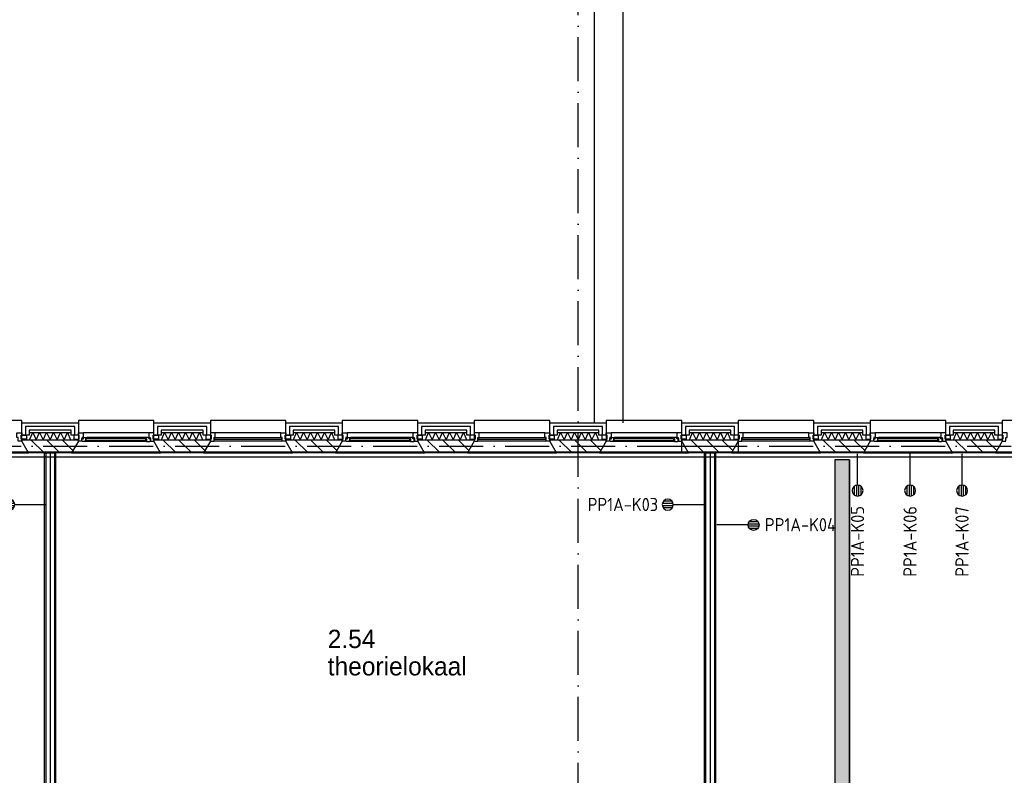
# Model space of a CAD drawing. Header units: millimetres. Extents: x -6587 to 112313, y 244 to 84344.
# Tile 26 of 54: x 26184 to 39612, y 53418 to 63727. Entities that reach past the tile are written whole.
import ezdxf
from ezdxf.enums import TextEntityAlignment as Align

# ---------------------------------------------------------------- set-up
doc = ezdxf.new("R2010")
doc.units = ezdxf.units.MM
doc.header["$LTSCALE"] = 100
doc.linetypes.add('DASHDOT', pattern=[9, 6, -1.5, 0, -1.5])
doc.layers.get('0').update_dxf_attribs({"color": 9, "linetype": 'CONTINUOUS'})
for name, color, linetype in [('AL$7----_STRAMIEN', 1, 'DASHDOT'), ('AL21----_BUITENWAND', 4, 'CONTINUOUS'), ('AL21K---_ISOLATIE', 1, 'CONTINUOUS'), ('AL22----_BINNENWAND', 7, 'CONTINUOUS'), ('AL27----_DAKEN', 7, 'CONTINUOUS'), ('AL28----_KONSTRUKTIE', 3, 'CONTINUOUS'), ('AL31----_BUITENKOZ', 7, 'CONTINUOUS'), ('ALL-----_REFLIJNEN', 8, 'CONTINUOUS'), ('ALXA3---_VOLZWART', 14, 'CONTINUOUS'), ('ALXAA---_GEWBETON', 12, 'CONTINUOUS'), ('ALXAB---_PREFABBETON', 1, 'CONTINUOUS'), ('BOUW', 8, 'CONTINUOUS'), ('EA61303-_ARCEER', 1, 'CONTINUOUS'), ('EB6441--_ATTRIB', 2, 'CONTINUOUS'), ('EL61303-_WANDGOOT', 3, 'CONTINUOUS'), ('EL6441--_DATACOM', 3, 'CONTINUOUS'), ('KABELGOOT1', 8, 'CONTINUOUS'), ('LIJN025', 10, 'CONTINUOUS'), ('WANDGOTEN2EA', 3, 'CONTINUOUS')]:
    doc.layers.add(name, color=color, linetype=linetype)
doc.styles.add('1_8', font='iso', dxfattribs={"width": 0.7, "height": 1.8})
doc.styles.add('2_0', font='iso', dxfattribs={"height": 200})
doc.styles.add('BURO-025', font='BUROFONT.shx', dxfattribs={"height": 250})
doc.styles.get("Standard").update_dxf_attribs({"font": 'iso.shx'})

# ---------------------------------------------------------------- blocks, each defined once
blk = doc.blocks.new('ES4X2')
for p, q in [((-0.15, 1.27), (-0.15, 2.73)), ((0.15, 1.27), (0.15, 2.73)), ((-0.45, 1.4), (-0.45, 2.6)), ((0.45, 1.4), (0.45, 2.6)), ((0, 1.25), (0, -3))]:
    blk.add_line(p, q)
blk.add_circle((0, 2), 0.75)
at = {"style": '1_8', "flags": 8}
for tag, p in [('NUMMER', (1.25, 3.5)), ('CODE', (-1.25, 3.5))]:
    blk.add_attdef(tag, text='', height=1.8, rotation=90, dxfattribs=at).set_placement(p, align=Align.MIDDLE_LEFT)
blk.add_attdef('M_CODE', text='', height=1.8, dxfattribs=at).set_placement((0, 0), align=Align.MIDDLE_CENTER)
blk = doc.blocks.new('EH100000')
at = {"linetype": 'ByBlock'}
for p, q in [((1, 0.5), (0, 0.5)), ((1, 0.5, 1), (0, 0.5, 1)), ((0, -0.5, 1), (1, -0.5, 1)), ((1, -0.5), (0, -0.5))]:
    blk.add_line(p, q, dxfattribs=at)
at = {"linetype": 'ByBlock', "invisible_edges": 15}
for points in [[(1, -0.5), (0, -0.5), (0, 0.5), (1, 0.5)], [(0, 0.5), (1, 0.5), (1, 0.5, 1), (0, 0.5, 1)], [(0, -0.5, 1), (1, -0.5, 1), (1, -0.5), (0, -0.5)]]:
    blk.add_3dface(points, dxfattribs=at)
at = {"linetype": 'ByBlock', "style": '2_0', "flags": 8}
blk.add_attdef('FUNCTIE', text='', height=0.5, dxfattribs=at).set_placement((0.5, 0), align=Align.MIDDLE)
at = {"linetype": 'ByBlock', "flags": 9}
blk.add_attdef('SCHOT', text='', height=0.5, dxfattribs=at).set_placement((0.5, 0), align=Align.MIDDLE)
blk = doc.blocks.new('WANDGOTEN2EA')
at = {"layer": 'EA61303-_ARCEER'}
h = blk.add_hatch(dxfattribs=at)
h.set_pattern_fill('LINE,N', color=256, scale=20, angle=225, style=0)
h.set_pattern_definition([(225, (44493, 57794.5), (44.90128, -44.90128), [])])
edge = h.paths.add_edge_path()
edge.add_line((44493, 57827), (17726, 57827))
edge = h.paths.add_edge_path()
edge.add_line((17726, 57827), (17726, 57762))
edge = h.paths.add_edge_path()
edge.add_line((17726, 57762), (44493, 57762))
edge = h.paths.add_edge_path()
edge.add_line((44493, 57762), (44493, 57827))
at = {"layer": 'EL61303-_WANDGOOT', "xscale": 26767, "yscale": 65, "zscale": 119.9999999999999, "rotation": 180}
blk.add_blockref('EH100000', (44493, 57794.5), dxfattribs=at)
blk = doc.blocks.new('EH100005')
blk.add_lwpolyline([(-1, -0.5), (0, -0.5), (0, 0.5), (-1, 0.5)])
at = {"style": '2_0', "flags": 9}
blk.add_attdef('HULPSTUK', text='', height=0.5, dxfattribs=at).set_placement((0, 0), align=Align.MIDDLE)
blk = doc.blocks.new('A$Cb38f1ce1')
at = {"layer": 'KABELGOOT1'}
h = blk.add_hatch(dxfattribs=at)
h.set_pattern_fill('DOTS', color=256, scale=20, style=0)
h.set_pattern_definition([(0, (-1717.716, 188607.497), (15.875, 31.75), [0, -31.75])])
h.paths.add_polyline_path([(34250, 51194), (34050, 51194), (34050, 42045), (34250, 42045)])
at = {"layer": 'AL$7----_STRAMIEN', "color": 1}
for points in [[(30548, 1456), (30548, 70088)], [(750, 51380), (86348, 51380)]]:
    blk.add_lwpolyline(points, dxfattribs=at)
at = {"layer": 'AL21----_BUITENWAND', "color": 8}
for p, q in [((22963, 51531), (22963, 51700)), ((22963, 51700), (23733, 51700)), ((23733, 51700), (23733, 51531)), ((24763, 51531), (24763, 51700)), ((24763, 51700), (25533, 51700)), ((25533, 51700), (25533, 51531)), ((26563, 51531), (26563, 51700)), ((26563, 51700), (27333, 51700)), ((27333, 51700), (27333, 51531)), ((28363, 51531), (28363, 51700)), ((28363, 51700), (29133, 51700)), ((29133, 51700), (29133, 51531)), ((30163, 51531), (30163, 51700)), ((30163, 51700), (30933, 51700)), ((30933, 51700), (30933, 51531)), ((31963, 51531), (31963, 51700)), ((31963, 51700), (32733, 51700)), ((32733, 51700), (32733, 51531)), ((33763, 51531), (33763, 51700)), ((33763, 51700), (34533, 51700)), ((34533, 51700), (34533, 51531)), ((35563, 51531), (35563, 51700)), ((35563, 51700), (36333, 51700)), ((36333, 51700), (36333, 51531)), ((23633, 51600), (23063, 51600)), ((23063, 51600), (23063, 51531)), ((23633, 51531), (23633, 51600)), ((25433, 51600), (24863, 51600)), ((24863, 51600), (24863, 51531)), ((25433, 51531), (25433, 51600)), ((27233, 51600), (26663, 51600)), ((26663, 51600), (26663, 51531)), ((27233, 51531), (27233, 51600)), ((29033, 51600), (28463, 51600)), ((28463, 51600), (28463, 51531)), ((29033, 51531), (29033, 51600)), ((30833, 51600), (30263, 51600)), ((30263, 51600), (30263, 51531)), ((30833, 51531), (30833, 51600)), ((32633, 51600), (32063, 51600)), ((32063, 51600), (32063, 51531)), ((32633, 51531), (32633, 51600)), ((34433, 51600), (33863, 51600)), ((33863, 51600), (33863, 51531)), ((34433, 51531), (34433, 51600)), ((36233, 51600), (35663, 51600)), ((35663, 51600), (35663, 51531)), ((36233, 51531), (36233, 51600)), ((23063, 51531), (22963, 51531)), ((23733, 51531), (23633, 51531)), ((24863, 51531), (24763, 51531)), ((25533, 51531), (25433, 51531)), ((26663, 51531), (26563, 51531)), ((27333, 51531), (27233, 51531)), ((28463, 51531), (28363, 51531)), ((29133, 51531), (29033, 51531)), ((30263, 51531), (30163, 51531)), ((30933, 51531), (30833, 51531)), ((32063, 51531), (31963, 51531)), ((32733, 51531), (32633, 51531)), ((33863, 51531), (33763, 51531)), ((34533, 51531), (34433, 51531)), ((35663, 51531), (35563, 51531)), ((36333, 51531), (36233, 51531))]:
    blk.add_line(p, q, dxfattribs=at)
at = {"layer": 'AL21K---_ISOLATIE', "color": 8, "linetype": 'Continuous'}
for p, q in [((23063, 51570), (23633, 51570)), ((23067, 51470), (23110, 51570)), ((23110, 51570), (23158, 51470)), ((23158, 51470), (23205, 51570)), ((23205, 51570), (23253, 51470)), ((23253, 51470), (23300, 51570)), ((23300, 51570), (23348, 51470)), ((23348, 51470), (23395, 51570)), ((23395, 51570), (23443, 51470)), ((23443, 51470), (23490, 51570)), ((23490, 51570), (23538, 51470)), ((23538, 51470), (23585, 51570)), ((23585, 51570), (23628, 51470)), ((24863, 51570), (25433, 51570)), ((24867, 51470), (24910, 51570)), ((24910, 51570), (24958, 51470)), ((24958, 51470), (25005, 51570)), ((25005, 51570), (25053, 51470)), ((25053, 51470), (25100, 51570)), ((25100, 51570), (25148, 51470)), ((25148, 51470), (25195, 51570)), ((25195, 51570), (25243, 51470)), ((25243, 51470), (25290, 51570)), ((25290, 51570), (25338, 51470)), ((25338, 51470), (25385, 51570)), ((25385, 51570), (25428, 51470)), ((26663, 51570), (27233, 51570)), ((26667, 51470), (26710, 51570)), ((26710, 51570), (26758, 51470)), ((26758, 51470), (26805, 51570)), ((26805, 51570), (26853, 51470)), ((26853, 51470), (26900, 51570)), ((26900, 51570), (26948, 51470)), ((26948, 51470), (26995, 51570)), ((26995, 51570), (27043, 51470)), ((27043, 51470), (27090, 51570)), ((27090, 51570), (27138, 51470)), ((27138, 51470), (27185, 51570)), ((27185, 51570), (27228, 51470)), ((28463, 51570), (29033, 51570)), ((28467, 51470), (28510, 51570)), ((28510, 51570), (28558, 51470)), ((28558, 51470), (28605, 51570)), ((28605, 51570), (28653, 51470)), ((28653, 51470), (28700, 51570)), ((28700, 51570), (28748, 51470)), ((28748, 51470), (28795, 51570)), ((28795, 51570), (28843, 51470)), ((28843, 51470), (28890, 51570)), ((28890, 51570), (28938, 51470)), ((28938, 51470), (28985, 51570)), ((28985, 51570), (29028, 51470)), ((30263, 51570), (30833, 51570)), ((30267, 51470), (30310, 51570)), ((30310, 51570), (30358, 51470)), ((30358, 51470), (30405, 51570)), ((30405, 51570), (30453, 51470)), ((30453, 51470), (30500, 51570)), ((30500, 51570), (30548, 51470)), ((30548, 51470), (30595, 51570)), ((30595, 51570), (30643, 51470)), ((30643, 51470), (30690, 51570)), ((30690, 51570), (30738, 51470)), ((30738, 51470), (30785, 51570)), ((30785, 51570), (30828, 51470)), ((32063, 51570), (32633, 51570)), ((32067, 51470), (32110, 51570)), ((32110, 51570), (32158, 51470)), ((32158, 51470), (32205, 51570)), ((32205, 51570), (32253, 51470)), ((32253, 51470), (32300, 51570)), ((32300, 51570), (32348, 51470)), ((32348, 51470), (32395, 51570)), ((32395, 51570), (32443, 51470)), ((32443, 51470), (32490, 51570)), ((32490, 51570), (32538, 51470)), ((32538, 51470), (32585, 51570)), ((32585, 51570), (32628, 51470)), ((33863, 51570), (34433, 51570)), ((33867, 51470), (33910, 51570)), ((33910, 51570), (33958, 51470)), ((33958, 51470), (34005, 51570)), ((34005, 51570), (34053, 51470)), ((34053, 51470), (34100, 51570)), ((34100, 51570), (34148, 51470)), ((34148, 51470), (34195, 51570)), ((34195, 51570), (34243, 51470)), ((34243, 51470), (34290, 51570)), ((34290, 51570), (34338, 51470)), ((34338, 51470), (34385, 51570)), ((34385, 51570), (34428, 51470)), ((35663, 51570), (36233, 51570)), ((35667, 51470), (35710, 51570)), ((35710, 51570), (35758, 51470)), ((35758, 51470), (35805, 51570)), ((35805, 51570), (35853, 51470)), ((35853, 51470), (35900, 51570)), ((35900, 51570), (35948, 51470)), ((35948, 51470), (35995, 51570)), ((35995, 51570), (36043, 51470)), ((36043, 51470), (36090, 51570)), ((36090, 51570), (36138, 51470)), ((36138, 51470), (36185, 51570)), ((36185, 51570), (36228, 51470)), ((23063, 51470), (23633, 51470)), ((24863, 51470), (25433, 51470)), ((26663, 51470), (27233, 51470)), ((28463, 51470), (29033, 51470)), ((30263, 51470), (30833, 51470)), ((32063, 51470), (32633, 51470)), ((33863, 51470), (34433, 51470)), ((35663, 51470), (36233, 51470))]:
    blk.add_line(p, q, dxfattribs=at)
at = {"layer": 'AL22----_BINNENWAND', "color": 8}
for p, q in [((23273, 44255), (23273, 51290)), ((23273, 51290), (23423, 51290)), ((23423, 51290), (23423, 44255)), ((32273, 44580), (32273, 51290)), ((32273, 51290), (32423, 51290)), ((32423, 51290), (32423, 44580))]:
    blk.add_line(p, q, dxfattribs=at)
at = {"layer": 'AL22----_BINNENWAND', "color": 8, "linetype": 'Continuous'}
for p, q in [((23288, 51290), (23288, 44255)), ((23408, 51290), (23408, 44255)), ((32288, 51290), (32288, 44580)), ((32408, 51290), (32408, 44580))]:
    blk.add_line(p, q, dxfattribs=at)
at = {"layer": 'AL27----_DAKEN', "color": 8}
for p, q in [((31158, 69390), (31158, 51700)), ((30768, 69000), (30768, 51700))]:
    blk.add_line(p, q, dxfattribs=at)
at = {"layer": 'AL28----_KONSTRUKTIE', "color": 8}
for p, q in [((22963, 51450), (22963, 51470)), ((22963, 51470), (23733, 51470)), ((23055, 51290), (22963, 51450)), ((23733, 51450), (23640, 51290)), ((23733, 51470), (23733, 51450)), ((24763, 51450), (24763, 51470)), ((24763, 51470), (25533, 51470)), ((24855, 51290), (24763, 51450)), ((25533, 51450), (25440, 51290)), ((25533, 51470), (25533, 51450)), ((26563, 51450), (26563, 51470)), ((26563, 51470), (27333, 51470)), ((26655, 51290), (26563, 51450)), ((27333, 51450), (27240, 51290)), ((27333, 51470), (27333, 51450)), ((28363, 51450), (28363, 51470)), ((28363, 51470), (29133, 51470)), ((28455, 51290), (28363, 51450)), ((29133, 51450), (29040, 51290)), ((29133, 51470), (29133, 51450)), ((30163, 51450), (30163, 51470)), ((30163, 51470), (30933, 51470)), ((30255, 51290), (30163, 51450)), ((30933, 51450), (30840, 51290)), ((30933, 51470), (30933, 51450)), ((31963, 51470), (32733, 51470)), ((31963, 51290), (31963, 51470)), ((31963, 51450), (31963, 51470)), ((31963, 51470), (32733, 51470)), ((32055, 51290), (31963, 51450)), ((32733, 51450), (32640, 51290)), ((32733, 51470), (32733, 51290)), ((32733, 51470), (32733, 51450)), ((33763, 51450), (33763, 51470)), ((33763, 51470), (34533, 51470)), ((33855, 51290), (33763, 51450)), ((34533, 51450), (34440, 51290)), ((34533, 51470), (34533, 51450)), ((35563, 51450), (35563, 51470)), ((35563, 51470), (36333, 51470)), ((35655, 51290), (35563, 51450)), ((36333, 51450), (36240, 51290)), ((36333, 51470), (36333, 51450)), ((23640, 51290), (23055, 51290)), ((25440, 51290), (24855, 51290)), ((27240, 51290), (26655, 51290)), ((29040, 51290), (28455, 51290)), ((30840, 51290), (30255, 51290)), ((32733, 51290), (31963, 51290)), ((32640, 51290), (32055, 51290)), ((34440, 51290), (33855, 51290)), ((36240, 51290), (35655, 51290))]:
    blk.add_line(p, q, dxfattribs=at)
at = {"layer": 'AL31----_BUITENKOZ', "color": 8}
for points in [[(21933, 51450), (21840, 51290), (23055, 51290), (22963, 51450), (22963, 51730), (21933, 51730)], [(23733, 51450), (23640, 51290), (24855, 51290), (24763, 51450), (24763, 51730), (23733, 51730)], [(25533, 51450), (25440, 51290), (26655, 51290), (26563, 51450), (26563, 51730), (25533, 51730)], [(27333, 51450), (27240, 51290), (28455, 51290), (28363, 51450), (28363, 51730), (27333, 51730)], [(29133, 51450), (29040, 51290), (30255, 51290), (30163, 51450), (30163, 51730), (29133, 51730)], [(30933, 51450), (30840, 51290), (32055, 51290), (31963, 51450), (31963, 51730), (30933, 51730)], [(32733, 51450), (32640, 51290), (33855, 51290), (33763, 51450), (33763, 51730), (32733, 51730)], [(34533, 51450), (34440, 51290), (35655, 51290), (35563, 51450), (35563, 51730), (34533, 51730)], [(36333, 51450), (36240, 51290), (37455, 51290), (37363, 51450), (37363, 51730), (36333, 51730)], [(22953, 51475), (22953, 51531), (23024, 51531), (23024, 51475)], [(23743, 51475), (23743, 51531), (23672, 51531), (23672, 51475)], [(23733, 51450), (23733, 51475), (23743, 51475), (23743, 51531), (23733, 51531), (23733, 51564), (23800, 51564), (23800, 51501), (23783, 51501), (23783, 51486), (23777, 51486), (23777, 51450)], [(23789, 51447), (23787, 51451), (23780, 51451), (23780, 51481), (23802, 51481), (23802, 51486), (23794, 51486), (23794, 51501), (23800, 51501), (23847, 51501), (23849, 51488), (23832, 51488), (23832, 51447)], [(23832, 51449), (23832, 51463), (23849, 51463), (23849, 51449)], [(24706, 51447), (24708, 51451), (24715, 51451), (24715, 51481), (24693, 51481), (24693, 51486), (24701, 51486), (24701, 51501), (24696, 51501), (24649, 51501), (24646, 51488), (24663, 51488), (24663, 51447)], [(24663, 51449), (24663, 51463), (24646, 51463), (24646, 51449)], [(24763, 51450), (24763, 51475), (24753, 51475), (24753, 51531), (24763, 51531), (24763, 51564), (24696, 51564), (24696, 51501), (24713, 51501), (24713, 51486), (24719, 51486), (24719, 51450)], [(24753, 51475), (24753, 51531), (24824, 51531), (24824, 51475)], [(25543, 51475), (25543, 51531), (25472, 51531), (25472, 51475)], [(26553, 51475), (26553, 51531), (26624, 51531), (26624, 51475)], [(27343, 51475), (27343, 51531), (27272, 51531), (27272, 51475)], [(27333, 51450), (27333, 51475), (27343, 51475), (27343, 51531), (27333, 51531), (27333, 51564), (27400, 51564), (27400, 51501), (27383, 51501), (27383, 51486), (27377, 51486), (27377, 51450)], [(27389, 51447), (27387, 51451), (27380, 51451), (27380, 51481), (27402, 51481), (27402, 51486), (27394, 51486), (27394, 51501), (27400, 51501), (27447, 51501), (27449, 51488), (27432, 51488), (27432, 51447)], [(27432, 51449), (27432, 51463), (27449, 51463), (27449, 51449)], [(28306, 51447), (28308, 51451), (28315, 51451), (28315, 51481), (28293, 51481), (28293, 51486), (28301, 51486), (28301, 51501), (28296, 51501), (28249, 51501), (28246, 51488), (28263, 51488), (28263, 51447)], [(28263, 51449), (28263, 51463), (28246, 51463), (28246, 51449)], [(28363, 51450), (28363, 51475), (28353, 51475), (28353, 51531), (28363, 51531), (28363, 51564), (28296, 51564), (28296, 51501), (28313, 51501), (28313, 51486), (28319, 51486), (28319, 51450)], [(28353, 51475), (28353, 51531), (28424, 51531), (28424, 51475)], [(29143, 51475), (29143, 51531), (29072, 51531), (29072, 51475)], [(30153, 51475), (30153, 51531), (30224, 51531), (30224, 51475)], [(30943, 51475), (30943, 51531), (30872, 51531), (30872, 51475)], [(30933, 51450), (30933, 51475), (30943, 51475), (30943, 51531), (30933, 51531), (30933, 51564), (31000, 51564), (31000, 51501), (30983, 51501), (30983, 51486), (30977, 51486), (30977, 51450)], [(30989, 51447), (30987, 51451), (30980, 51451), (30980, 51481), (31002, 51481), (31002, 51486), (30994, 51486), (30994, 51501), (31000, 51501), (31047, 51501), (31049, 51488), (31032, 51488), (31032, 51447)], [(31032, 51449), (31032, 51463), (31049, 51463), (31049, 51449)], [(31906, 51447), (31908, 51451), (31915, 51451), (31915, 51481), (31893, 51481), (31893, 51486), (31901, 51486), (31901, 51501), (31896, 51501), (31849, 51501), (31846, 51488), (31863, 51488), (31863, 51447)], [(31863, 51449), (31863, 51463), (31846, 51463), (31846, 51449)], [(31963, 51450), (31963, 51475), (31953, 51475), (31953, 51531), (31963, 51531), (31963, 51564), (31896, 51564), (31896, 51501), (31913, 51501), (31913, 51486), (31919, 51486), (31919, 51450)], [(31953, 51475), (31953, 51531), (32024, 51531), (32024, 51475)], [(32743, 51475), (32743, 51531), (32672, 51531), (32672, 51475)], [(33753, 51475), (33753, 51531), (33824, 51531), (33824, 51475)], [(34543, 51475), (34543, 51531), (34472, 51531), (34472, 51475)], [(34533, 51450), (34533, 51475), (34543, 51475), (34543, 51531), (34533, 51531), (34533, 51564), (34600, 51564), (34600, 51501), (34583, 51501), (34583, 51486), (34577, 51486), (34577, 51450)], [(34589, 51447), (34587, 51451), (34580, 51451), (34580, 51481), (34602, 51481), (34602, 51486), (34594, 51486), (34594, 51501), (34600, 51501), (34647, 51501), (34649, 51488), (34632, 51488), (34632, 51447)], [(34632, 51449), (34632, 51463), (34649, 51463), (34649, 51449)], [(35506, 51447), (35508, 51451), (35515, 51451), (35515, 51481), (35493, 51481), (35493, 51486), (35501, 51486), (35501, 51501), (35496, 51501), (35449, 51501), (35446, 51488), (35463, 51488), (35463, 51447)], [(35463, 51449), (35463, 51463), (35446, 51463), (35446, 51449)], [(35563, 51450), (35563, 51475), (35553, 51475), (35553, 51531), (35563, 51531), (35563, 51564), (35496, 51564), (35496, 51501), (35513, 51501), (35513, 51486), (35519, 51486), (35519, 51450)], [(35553, 51475), (35553, 51531), (35624, 51531), (35624, 51475)], [(36343, 51475), (36343, 51531), (36272, 51531), (36272, 51475)]]:
    blk.add_lwpolyline(points, close=True, dxfattribs=at)
at = {"layer": 'AL31----_BUITENKOZ', "color": 8, "linetype": 'Continuous'}
for points in [[(22913, 51450), (22913, 51450), (22913, 51501), (22896, 51501), (22896, 51564), (22896, 51564), (22896, 51564), (22896, 51564), (22896, 51564), (22963, 51564), (22963, 51531), (22953, 51531), (22953, 51475), (22963, 51475), (22963, 51475), (22963, 51450)], [(24661, 51465), (24661, 51486), (23834, 51486), (23834, 51465)], [(25583, 51450), (25583, 51450), (25583, 51501), (25600, 51501), (25600, 51564), (25600, 51564), (25600, 51564), (25600, 51564), (25600, 51564), (25533, 51564), (25533, 51531), (25543, 51531), (25543, 51475), (25533, 51475), (25533, 51475), (25533, 51450)], [(26508, 51476), (26508, 51497), (25588, 51497), (25588, 51476)], [(26513, 51450), (26513, 51450), (26513, 51501), (26496, 51501), (26496, 51564), (26496, 51564), (26496, 51564), (26496, 51564), (26496, 51564), (26563, 51564), (26563, 51531), (26553, 51531), (26553, 51475), (26563, 51475), (26563, 51475), (26563, 51450)], [(28261, 51465), (28261, 51486), (27434, 51486), (27434, 51465)], [(29183, 51450), (29183, 51450), (29183, 51501), (29200, 51501), (29200, 51564), (29200, 51564), (29200, 51564), (29200, 51564), (29200, 51564), (29133, 51564), (29133, 51531), (29143, 51531), (29143, 51475), (29133, 51475), (29133, 51475), (29133, 51450)], [(30108, 51476), (30108, 51497), (29188, 51497), (29188, 51476)], [(30113, 51450), (30113, 51450), (30113, 51501), (30096, 51501), (30096, 51564), (30096, 51564), (30096, 51564), (30096, 51564), (30096, 51564), (30163, 51564), (30163, 51531), (30153, 51531), (30153, 51475), (30163, 51475), (30163, 51475), (30163, 51450)], [(31861, 51465), (31861, 51486), (31034, 51486), (31034, 51465)], [(32783, 51450), (32783, 51450), (32783, 51501), (32800, 51501), (32800, 51564), (32800, 51564), (32800, 51564), (32800, 51564), (32800, 51564), (32733, 51564), (32733, 51531), (32743, 51531), (32743, 51475), (32733, 51475), (32733, 51475), (32733, 51450)], [(33708, 51476), (33708, 51497), (32788, 51497), (32788, 51476)], [(33713, 51450), (33713, 51450), (33713, 51501), (33696, 51501), (33696, 51564), (33696, 51564), (33696, 51564), (33696, 51564), (33696, 51564), (33763, 51564), (33763, 51531), (33753, 51531), (33753, 51475), (33763, 51475), (33763, 51475), (33763, 51450)], [(35461, 51465), (35461, 51486), (34634, 51486), (34634, 51465)], [(36383, 51450), (36383, 51450), (36383, 51501), (36400, 51501), (36400, 51564), (36400, 51564), (36400, 51564), (36400, 51564), (36400, 51564), (36333, 51564), (36333, 51531), (36343, 51531), (36343, 51475), (36333, 51475), (36333, 51475), (36333, 51450)]]:
    blk.add_lwpolyline(points, close=True, dxfattribs=at)
at = {"layer": 'AL31----_BUITENKOZ', "color": 8}
for points in [[(24696, 51564), (23800, 51564)], [(24663, 51447), (23832, 51447)], [(24649, 51501), (23847, 51501)], [(26513, 51450), (25583, 51450)], [(26496, 51564), (25600, 51564)], [(28296, 51564), (27400, 51564)], [(28263, 51447), (27432, 51447)], [(28249, 51501), (27447, 51501)], [(30113, 51450), (29183, 51450)], [(30096, 51564), (29200, 51564)], [(31896, 51564), (31000, 51564)], [(31863, 51447), (31032, 51447)], [(31849, 51501), (31047, 51501)], [(33713, 51450), (32783, 51450)], [(33696, 51564), (32800, 51564)], [(35496, 51564), (34600, 51564)], [(35463, 51447), (34632, 51447)], [(35449, 51501), (34647, 51501)]]:
    blk.add_lwpolyline(points, dxfattribs=at)
at = {"layer": 'ALL-----_REFLIJNEN', "color": 8, "linetype": 'Continuous'}
for p, q in [((23683, 51650), (23013, 51650)), ((23013, 51650), (23013, 51531)), ((23683, 51531), (23683, 51650)), ((25483, 51650), (24813, 51650)), ((24813, 51650), (24813, 51531)), ((25483, 51531), (25483, 51650)), ((27283, 51650), (26613, 51650)), ((26613, 51650), (26613, 51531)), ((27283, 51531), (27283, 51650)), ((29083, 51650), (28413, 51650)), ((28413, 51650), (28413, 51531)), ((29083, 51531), (29083, 51650)), ((30883, 51650), (30213, 51650)), ((30213, 51650), (30213, 51531)), ((30883, 51531), (30883, 51650)), ((32683, 51650), (32013, 51650)), ((32013, 51650), (32013, 51531)), ((32683, 51531), (32683, 51650)), ((34483, 51650), (33813, 51650)), ((33813, 51650), (33813, 51531)), ((34483, 51531), (34483, 51650)), ((36283, 51650), (35613, 51650)), ((35613, 51650), (35613, 51531)), ((36283, 51531), (36283, 51650)), ((31963, 51380), (32733, 51380)), ((23348, 51290), (23348, 44255)), ((32348, 51290), (32348, 44580))]:
    blk.add_line(p, q, dxfattribs=at)
at = {"layer": 'ALXA3---_VOLZWART', "color": 8}
for p, q in [((23683, 51650), (23013, 51650)), ((23013, 51650), (23013, 51531)), ((23683, 51531), (23683, 51650)), ((25483, 51650), (24813, 51650)), ((24813, 51650), (24813, 51531)), ((25483, 51531), (25483, 51650)), ((27283, 51650), (26613, 51650)), ((26613, 51650), (26613, 51531)), ((27283, 51531), (27283, 51650)), ((29083, 51650), (28413, 51650)), ((28413, 51650), (28413, 51531)), ((29083, 51531), (29083, 51650)), ((30883, 51650), (30213, 51650)), ((30213, 51650), (30213, 51531)), ((30883, 51531), (30883, 51650)), ((32683, 51650), (32013, 51650)), ((32013, 51650), (32013, 51531)), ((32683, 51531), (32683, 51650)), ((34483, 51650), (33813, 51650)), ((33813, 51650), (33813, 51531)), ((34483, 51531), (34483, 51650)), ((36283, 51650), (35613, 51650)), ((35613, 51650), (35613, 51531)), ((36283, 51531), (36283, 51650))]:
    blk.add_line(p, q, dxfattribs=at)
at = {"layer": 'ALXAA---_GEWBETON', "color": 8}
blk.add_line((31963, 51380), (32733, 51380), dxfattribs=at)
at = {"layer": 'ALXAB---_PREFABBETON', "color": 8}
for p, q in [((23087, 51470), (23267, 51290)), ((23299, 51470), (23479, 51290)), ((23511, 51470), (23659, 51322)), ((23724, 51470), (23733, 51461)), ((24887, 51470), (25067, 51290)), ((25099, 51470), (25279, 51290)), ((25311, 51470), (25459, 51322)), ((25524, 51470), (25533, 51461)), ((26687, 51470), (26867, 51290)), ((26899, 51470), (27079, 51290)), ((27111, 51470), (27259, 51322)), ((27324, 51470), (27333, 51461)), ((28487, 51470), (28667, 51290)), ((28699, 51470), (28879, 51290)), ((28911, 51470), (29059, 51322)), ((29124, 51470), (29133, 51461)), ((30287, 51470), (30467, 51290)), ((30499, 51470), (30679, 51290)), ((30711, 51470), (30859, 51322)), ((30924, 51470), (30933, 51461)), ((32087, 51470), (32267, 51290)), ((32299, 51470), (32479, 51290)), ((32511, 51470), (32659, 51322)), ((32724, 51470), (32733, 51461)), ((33887, 51470), (34067, 51290)), ((34099, 51470), (34279, 51290)), ((34311, 51470), (34459, 51322)), ((34524, 51470), (34533, 51461)), ((35687, 51470), (35867, 51290)), ((35899, 51470), (36079, 51290)), ((36111, 51470), (36259, 51322)), ((36324, 51470), (36333, 51461))]:
    blk.add_line(p, q, dxfattribs=at)
at = {"layer": 'KABELGOOT1', "yscale": 200, "zscale": 60, "rotation": 90}
for name, p, xscale in [('EH100000', (34150, 42045, 3650), 9149), ('EH100005', (34150, 51194, 3650), 60)]:
    blk.add_blockref(name, p, dxfattribs=dict(at, xscale=xscale))
at = {"layer": 'BOUW', "style": 'BURO-025'}
for s, p in [('2.54', (27134, 48627)), ('theorielokaal', (27134, 48254))]:
    blk.add_text(s, height=250, dxfattribs=at).set_placement(p)

msp = doc.modelspace()

# ---------------------------------------------------------------- block references
at = {"layer": 'EL6441--_DATACOM'}
ref = msp.add_blockref('ES4X2', (37611, 57503), dxfattribs=dict(at, xscale=-100, yscale=100, zscale=100, rotation=180.0000000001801))
ref.add_attrib('CODE', 'PP1A-K05', dxfattribs={"layer": 'EB6441--_ATTRIB', "color": 1, "height": 180, "rotation": 90, "style": '1_8', "flags": 8}).set_placement((37610, 56127), align=Align.MIDDLE_LEFT)
ref = msp.add_blockref('ES4X2', (38328, 57503), dxfattribs=dict(at, xscale=-100, yscale=100, zscale=100, rotation=180.0000000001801))
ref.add_attrib('CODE', 'PP1A-K06', dxfattribs={"layer": 'EB6441--_ATTRIB', "color": 1, "height": 180, "rotation": 90, "style": '1_8', "flags": 8}).set_placement((38327, 56127), align=Align.MIDDLE_LEFT)
ref = msp.add_blockref('ES4X2', (39037, 57503), dxfattribs=dict(at, xscale=-100, yscale=100, zscale=100, rotation=180.0000000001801))
ref.add_attrib('CODE', 'PP1A-K07', dxfattribs={"layer": 'EB6441--_ATTRIB', "color": 1, "height": 180, "rotation": 90, "style": '1_8', "flags": 8}).set_placement((39036, 56127), align=Align.MIDDLE_LEFT)
ref = msp.add_blockref('ES4X2', (35223, 57111), dxfattribs=dict(at, xscale=-100, yscale=100, zscale=100, rotation=90.00000000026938))
ref.add_attrib('CODE', 'PP1A-K03', dxfattribs={"layer": 'EB6441--_ATTRIB', "color": 1, "height": 180, "style": '1_8', "flags": 8}).set_placement((33930, 57113), align=Align.MIDDLE_LEFT)
ref = msp.add_blockref('ES4X2', (26241, 57111), dxfattribs=dict(at, xscale=-100, yscale=100, zscale=100, rotation=90.00000000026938))
ref.add_attrib('CODE', 'PP1A-K02', dxfattribs={"layer": 'EB6441--_ATTRIB', "color": 1, "height": 180, "style": '1_8', "flags": 8}).set_placement((24924, 57112), align=Align.MIDDLE_LEFT)
ref = msp.add_blockref('ES4X2', (35993, 56835), dxfattribs=dict(at, xscale=100, yscale=100, zscale=100, rotation=269.9999999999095))
ref.add_attrib('CODE', 'PP1A-K04', dxfattribs={"layer": 'EB6441--_ATTRIB', "color": 1, "height": 180, "rotation": 360, "style": '1_8', "flags": 8}).set_placement((36347, 56837), align=Align.MIDDLE_LEFT)
at = {"layer": 'LIJN025'}
msp.add_blockref('A$Cb38f1ce1', (3251, 6527), dxfattribs=at)
at = {"layer": 'WANDGOTEN2EA'}
msp.add_blockref('WANDGOTEN2EA', (0, 0), dxfattribs=at)

doc.saveas('drawing.dxf')
